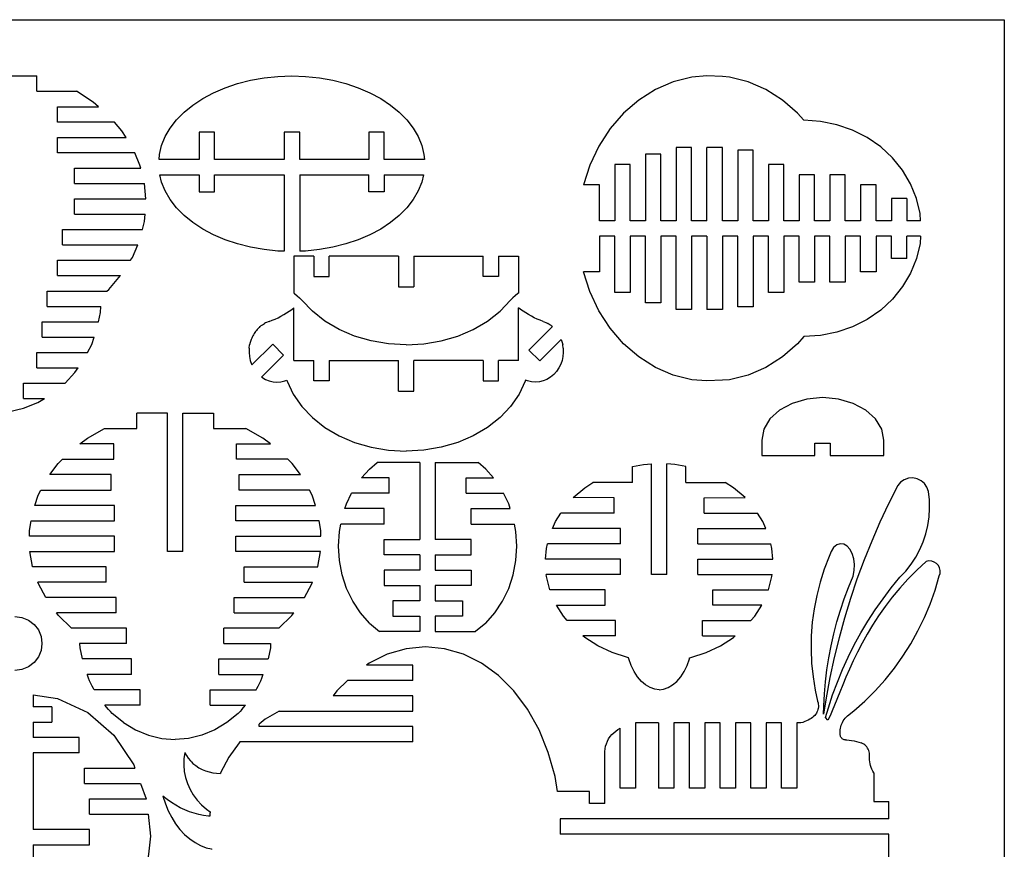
# Model space of a CAD drawing. Extents: x -2556 to 3065, y -2153 to 1951.
# Tile 10 of 10: x 759 to 3065, y 7 to 1951. Entities that reach past the tile are written whole.
import ezdxf

# ---------------------------------------------------------------- set-up
doc = ezdxf.new("R2010")
doc.units = 0
doc.header["$MEASUREMENT"] = 0
doc.layers.get('0').update_dxf_attribs({"linetype": 'CONTINUOUS'})

msp = doc.modelspace()

# ---------------------------------------------------------------- linework, layer by layer
for p, q in [((-2556.2, 1951.1), (3065.4, 1951.1)), ((3065.4, 1951.1), (3065.4, -2152.7)), ((715.3, 1819.2), (799.3, 1819.2)), ((799.3, 1783.2), (799.3, 1819.2)), ((1240.4, 1791.6), (1269.4, 1801.4)), ((1269.4, 1801.4), (1299.9, 1809.1)), ((1299.9, 1809.1), (1331.4, 1814.7)), ((1331.4, 1814.7), (1363.6, 1818)), ((1363.6, 1818), (1396.2, 1819.2)), ((1396.2, 1819.2), (1428.7, 1818)), ((1428.7, 1818), (1460.9, 1814.7)), ((1460.9, 1814.7), (1492.4, 1809.1)), ((1492.4, 1809.1), (1522.9, 1801.4)), ((1522.9, 1801.4), (1551.9, 1791.6)), ((2289.7, 1805.3), (2248.2, 1787.4)), ((2333.1, 1816.2), (2289.7, 1805.3)), ((2368.9, 1819.2), (2333.1, 1816.2)), ((2404.9, 1817.6), (2368.9, 1819.2)), ((2421.7, 1816.2), (2404.9, 1817.6)), ((2465, 1805.3), (2421.7, 1816.2)), ((2506.6, 1787.4), (2465, 1805.3)), ((799.3, 1783.2), (892.2, 1783.2)), ((931.4, 1757.7), (892.2, 1783.2)), ((1187.7, 1766.3), (1213, 1779.9)), ((1213, 1779.9), (1240.4, 1791.6)), ((1551.9, 1791.6), (1579.3, 1779.9)), ((1579.3, 1779.9), (1604.6, 1766.3)), ((2248.2, 1787.4), (2209.2, 1762.8)), ((2545.6, 1762.8), (2506.6, 1787.4)), ((943.6, 1747.2), (931.4, 1757.7)), ((1164.6, 1751.1), (1187.7, 1766.3)), ((1604.6, 1766.3), (1627.7, 1751.1)), ((2209.2, 1762.8), (2173.7, 1732.1)), ((2581.1, 1732.1), (2545.6, 1762.8)), ((847.3, 1747.2), (943.6, 1747.2)), ((847.3, 1711.2), (847.3, 1747.2)), ((1126.3, 1716.3), (1144.1, 1734.3)), ((1144.1, 1734.3), (1164.6, 1751.1)), ((1627.7, 1751.1), (1648.2, 1734.3)), ((1648.2, 1734.3), (1666, 1716.3)), ((2173.7, 1732.1), (2142.3, 1695.9)), ((2595.9, 1715.2), (2581.1, 1732.1)), ((980.8, 1711.2), (847.3, 1711.2)), ((998.3, 1690.8), (980.8, 1711.2)), ((1111.5, 1697.1), (1126.3, 1716.3)), ((1666, 1716.3), (1680.8, 1697.1)), ((2635, 1712.6), (2595.9, 1715.2)), ((2673.3, 1704.9), (2635, 1712.6)), ((1008.2, 1675.2), (998.3, 1690.8)), ((1099.8, 1677), (1111.5, 1697.1)), ((1179.7, 1687.5), (1179.7, 1623.6)), ((1215.7, 1687.5), (1179.7, 1687.5)), ((1215.7, 1623.6), (1215.7, 1687.5)), ((1378.9, 1687.5), (1378.9, 1623.6)), ((1414.9, 1687.5), (1378.9, 1687.5)), ((1414.9, 1623.6), (1414.9, 1687.5)), ((1576.9, 1687.5), (1576.9, 1623.6)), ((1612.9, 1687.5), (1576.9, 1687.5)), ((1612.9, 1623.6), (1612.9, 1687.5)), ((1680.8, 1697.1), (1692.5, 1677)), ((2142.3, 1695.9), (2115.7, 1654.8)), ((2710.1, 1692.2), (2673.3, 1704.9)), ((2744.5, 1674.8), (2710.1, 1692.2)), ((847.3, 1675.2), (1008.2, 1675.2)), ((847.3, 1639.2), (847.3, 1675.2)), ((1091.4, 1656.2), (1099.8, 1677)), ((1692.5, 1677), (1700.9, 1656.2)), ((2775.9, 1653), (2744.5, 1674.8)), ((1028.4, 1639.2), (847.3, 1639.2)), ((1040.8, 1610.3), (1028.4, 1639.2)), ((1086.3, 1634.9), (1091.4, 1656.2)), ((1700.9, 1656.2), (1706, 1634.9)), ((2115.7, 1654.8), (2094.4, 1609.8)), ((2296.9, 1651.9), (2296.9, 1479.8)), ((2332.9, 1651.9), (2296.9, 1651.9)), ((2332.9, 1479.8), (2332.9, 1651.9)), ((2404.9, 1651.9), (2368.9, 1651.9)), ((2368.9, 1479.8), (2368.9, 1651.9)), ((2404.9, 1479.8), (2404.9, 1651.9)), ((2440.9, 1645.1), (2440.9, 1479.8)), ((2476.9, 1645.1), (2440.9, 1645.1)), ((2476.9, 1479.8), (2476.9, 1645.1)), ((2803.6, 1627.3), (2775.9, 1653)), ((1085.4, 1623.6), (1086.3, 1634.9)), ((1179.7, 1623.6), (1085.4, 1623.6)), ((1378.9, 1623.6), (1215.7, 1623.6)), ((1576.9, 1623.6), (1414.9, 1623.6)), ((1706.9, 1623.6), (1612.9, 1623.6)), ((1706, 1634.9), (1706.9, 1623.6)), ((2224.9, 1635.8), (2224.9, 1479.8)), ((2260.9, 1635.8), (2224.9, 1635.8)), ((2260.9, 1479.8), (2260.9, 1635.8)), ((2827.1, 1598.3), (2803.6, 1627.3)), ((887.4, 1603.2), (1042.6, 1603.2)), ((887.4, 1567.2), (887.4, 1603.2)), ((1042.6, 1603.2), (1040.8, 1610.3)), ((2094.4, 1609.8), (2079.6, 1563.8)), ((2152.9, 1611.8), (2152.9, 1479.8)), ((2188.9, 1611.8), (2152.9, 1611.8)), ((2188.9, 1479.8), (2188.9, 1611.8)), ((2512.9, 1611.8), (2512.9, 1479.8)), ((2548.9, 1611.8), (2512.9, 1611.8)), ((2548.9, 1479.8), (2548.9, 1611.8)), ((2845.9, 1566.4), (2827.1, 1598.3)), ((1087.3, 1587.6), (1179.7, 1587.6)), ((1091.4, 1570.6), (1087.3, 1587.6)), ((1099.8, 1549.8), (1091.4, 1570.6)), ((1179.7, 1587.6), (1179.7, 1547.5)), ((1215.7, 1587.6), (1378.9, 1587.6)), ((1215.7, 1547.5), (1215.7, 1587.6)), ((1378.9, 1587.6), (1378.9, 1408.2)), ((1414.9, 1587.6), (1576.9, 1587.6)), ((1414.9, 1587.6), (1414.9, 1408.3)), ((1576.9, 1547.5), (1576.9, 1587.6)), ((1612.9, 1587.6), (1705, 1587.6)), ((1612.9, 1587.6), (1612.9, 1547.5)), ((1700.9, 1570.6), (1692.5, 1549.8)), ((1705, 1587.6), (1700.9, 1570.6)), ((2620.9, 1587.8), (2584.9, 1587.8)), ((2584.9, 1587.8), (2584.9, 1479.8)), ((2620.9, 1479.8), (2620.9, 1587.8)), ((2656.9, 1587.8), (2656.9, 1479.8)), ((2692.9, 1587.8), (2656.9, 1587.8)), ((2692.9, 1479.8), (2692.9, 1587.8)), ((887.4, 1567.2), (1051.7, 1566.9)), ((1054.7, 1531.2), (1051.7, 1566.9)), ((1111.5, 1529.7), (1099.8, 1549.8)), ((1179.7, 1547.5), (1215.7, 1547.5)), ((1612.9, 1547.5), (1576.9, 1547.5)), ((1692.5, 1549.8), (1680.8, 1529.7)), ((2116.9, 1563.8), (2079.6, 1563.8)), ((2116.9, 1479.8), (2116.9, 1563.8)), ((2728.9, 1563.8), (2728.9, 1479.8)), ((2764.9, 1563.8), (2728.9, 1563.8)), ((2764.9, 1479.8), (2764.9, 1563.8)), ((2859.6, 1532.3), (2845.9, 1566.4)), ((887.4, 1531.2), (1054.7, 1531.2)), ((887.4, 1495.2), (887.4, 1531.2)), ((1126.3, 1510.5), (1111.5, 1529.7)), ((1680.8, 1529.7), (1666, 1510.5)), ((2800.9, 1532.3), (2800.9, 1479.8)), ((2836.9, 1532.3), (2800.9, 1532.3)), ((2836.9, 1532.3), (2836.9, 1479.8)), ((2867.9, 1496.8), (2859.6, 1532.3)), ((1144.1, 1492.4), (1126.3, 1510.5)), ((1666, 1510.5), (1648.2, 1492.4)), ((887.4, 1495.2), (1053.1, 1495.2)), ((1046.9, 1459.2), (1051.7, 1478.4)), ((1051.7, 1478.4), (1053.1, 1495.2)), ((1164.6, 1475.7), (1144.1, 1492.4)), ((1648.2, 1492.4), (1627.7, 1475.7)), ((2152.9, 1479.8), (2116.9, 1479.8)), ((2224.9, 1479.8), (2188.9, 1479.8)), ((2296.9, 1479.8), (2260.9, 1479.8)), ((2368.9, 1479.8), (2332.9, 1479.8)), ((2440.9, 1479.8), (2404.9, 1479.8)), ((2512.9, 1479.8), (2476.9, 1479.8)), ((2584.9, 1479.8), (2548.9, 1479.8)), ((2656.9, 1479.8), (2620.9, 1479.8)), ((2728.9, 1479.8), (2692.9, 1479.8)), ((2800.9, 1479.8), (2764.9, 1479.8)), ((2869.2, 1479.8), (2836.9, 1479.8)), ((2869.2, 1479.8), (2867.9, 1496.8)), ((859.3, 1459.2), (1046.9, 1459.2)), ((859.3, 1423.2), (859.3, 1459.2)), ((1187.7, 1460.5), (1164.6, 1475.7)), ((1213, 1446.9), (1187.7, 1460.5)), ((1604.6, 1460.5), (1579.3, 1446.9)), ((1627.7, 1475.7), (1604.6, 1460.5)), ((1240.4, 1435.2), (1213, 1446.9)), ((1269.4, 1425.4), (1240.4, 1435.2)), ((1551.9, 1435.2), (1522.9, 1425.4)), ((1579.3, 1446.9), (1551.9, 1435.2)), ((2152.9, 1443.8), (2116.9, 1443.8)), ((2116.9, 1443.8), (2116.9, 1359.8)), ((2152.9, 1311.8), (2152.9, 1443.8)), ((2224.9, 1443.8), (2188.9, 1443.8)), ((2188.9, 1443.8), (2188.9, 1311.8)), ((2224.9, 1287.8), (2224.9, 1443.8)), ((2296.9, 1443.8), (2260.9, 1443.8)), ((2260.9, 1443.8), (2260.9, 1287.8)), ((2296.9, 1271.7), (2296.9, 1443.8)), ((2368.9, 1443.8), (2332.9, 1443.8)), ((2332.9, 1443.8), (2332.9, 1271.7)), ((2368.9, 1443.8), (2368.9, 1271.7)), ((2440.9, 1443.8), (2404.9, 1443.8)), ((2404.9, 1443.8), (2404.9, 1271.7)), ((2440.9, 1278.5), (2440.9, 1443.8)), ((2512.9, 1443.8), (2476.9, 1443.8)), ((2476.9, 1443.8), (2476.9, 1278.5)), ((2512.9, 1311.8), (2512.9, 1443.8)), ((2584.9, 1443.8), (2548.9, 1443.8)), ((2548.9, 1443.8), (2548.9, 1311.8)), ((2584.9, 1335.8), (2584.9, 1443.8)), ((2656.9, 1443.8), (2620.9, 1443.8)), ((2620.9, 1443.8), (2620.9, 1335.8)), ((2656.9, 1335.8), (2656.9, 1443.8)), ((2728.9, 1443.8), (2692.9, 1443.8)), ((2692.9, 1443.8), (2692.9, 1335.8)), ((2728.9, 1359.8), (2728.9, 1443.8)), ((2800.9, 1443.8), (2764.9, 1443.8)), ((2764.9, 1443.8), (2764.9, 1359.8)), ((2800.9, 1391.3), (2800.9, 1443.8)), ((2869.2, 1443.8), (2836.9, 1443.8)), ((2836.9, 1391.3), (2836.9, 1443.8)), ((2869.2, 1443.8), (2867.9, 1426.8)), ((859.3, 1423.2), (1035.7, 1423.2)), ((1022.9, 1393.4), (1035.7, 1423.2)), ((1299.9, 1417.7), (1269.4, 1425.4)), ((1331.4, 1412.1), (1299.9, 1417.7)), ((1363.6, 1408.8), (1331.4, 1412.1)), ((1378.9, 1408.2), (1363.6, 1408.8)), ((1428.7, 1408.8), (1414.9, 1408.3)), ((1460.9, 1412.1), (1428.7, 1408.8)), ((1492.4, 1417.7), (1460.9, 1412.1)), ((1522.9, 1425.4), (1492.4, 1417.7)), ((2867.9, 1426.8), (2859.6, 1391.3)), ((847.3, 1387.2), (1018.9, 1387.2)), ((847.3, 1351.2), (847.3, 1387.2)), ((1018.9, 1387.2), (1022.9, 1393.4)), ((1400.9, 1397), (1400.9, 1310.4)), ((1448.3, 1397), (1400.9, 1397)), ((1448.3, 1397), (1448.3, 1349.1)), ((1646.3, 1397), (1484.3, 1397)), ((1484.3, 1349.1), (1484.3, 1397)), ((1646.3, 1397), (1646.3, 1325.1)), ((1682.3, 1397), (1844.3, 1397)), ((1682.3, 1397), (1682.3, 1325.1)), ((1844.3, 1349.1), (1844.3, 1397)), ((1880.3, 1397), (1927.8, 1397)), ((1880.3, 1397), (1880.3, 1349.1)), ((1927.8, 1397), (1927.8, 1310.4)), ((2836.9, 1391.3), (2800.9, 1391.3)), ((2859.6, 1391.3), (2845.9, 1357.3)), ((847.3, 1351.2), (995.5, 1351.2)), ((967.6, 1318.9), (995.5, 1351.2)), ((1448.3, 1349.1), (1484.3, 1349.1)), ((1880.3, 1349.1), (1844.3, 1349.1)), ((2116.9, 1359.8), (2079.6, 1359.8)), ((2094.4, 1313.8), (2079.6, 1359.8)), ((2764.9, 1359.8), (2728.9, 1359.8)), ((2845.9, 1357.3), (2827.1, 1325.4)), ((823.3, 1315.2), (963.3, 1315.2)), ((823.3, 1279.2), (823.3, 1315.2)), ((963.3, 1315.2), (967.6, 1318.9)), ((1646.3, 1325.1), (1682.3, 1325.1)), ((2620.9, 1335.8), (2584.9, 1335.8)), ((2692.9, 1335.8), (2656.9, 1335.8)), ((2827.1, 1325.4), (2803.6, 1296.3)), ((1400.9, 1310.4), (1402.7, 1309)), ((1402.7, 1309), (1408.6, 1304.1)), ((1408.6, 1304.1), (1414.2, 1299.1)), ((1414.2, 1299.1), (1419.7, 1293.8)), ((1444.6, 1267.7), (1419.7, 1293.8)), ((1884.1, 1267.7), (1908.9, 1293.8)), ((1914.4, 1299.1), (1908.9, 1293.8)), ((1920, 1304.1), (1914.4, 1299.1)), ((1925.9, 1309), (1920, 1304.1)), ((1927.8, 1310.4), (1925.9, 1309)), ((2115.7, 1268.8), (2094.4, 1313.8)), ((2188.9, 1311.8), (2152.9, 1311.8)), ((2548.9, 1311.8), (2512.9, 1311.8)), ((2803.6, 1296.3), (2775.9, 1270.6)), ((823.3, 1279.2), (949.1, 1279.2)), ((948.1, 1265), (949.1, 1279.2)), ((1390.5, 1267.8), (1396.7, 1272.2)), ((1396.7, 1272.2), (1400.9, 1275.4)), ((1400.9, 1152.7), (1400.9, 1275.4)), ((1931.9, 1272.2), (1927.8, 1275.4)), ((1927.8, 1152.7), (1927.8, 1275.4)), ((1938.1, 1267.8), (1931.9, 1272.2)), ((2142.3, 1227.8), (2115.7, 1268.8)), ((2260.9, 1287.8), (2224.9, 1287.8)), ((2332.9, 1271.7), (2296.9, 1271.7)), ((2404.9, 1271.7), (2368.9, 1271.7)), ((2476.9, 1278.5), (2440.9, 1278.5)), ((2775.9, 1270.6), (2744.5, 1248.8)), ((943.7, 1243.2), (948.1, 1265)), ((1343.2, 1243.9), (1350.3, 1246.6)), ((1350.3, 1246.6), (1357.4, 1249.5)), ((1357.4, 1249.5), (1364.3, 1252.7)), ((1364.3, 1252.7), (1371, 1256.1)), ((1371, 1256.1), (1377.7, 1259.8)), ((1377.7, 1259.8), (1384.2, 1263.7)), ((1384.2, 1263.7), (1390.5, 1267.8)), ((1473.9, 1244.6), (1444.6, 1267.7)), ((1854.7, 1244.6), (1884.1, 1267.7)), ((1944.4, 1263.7), (1938.1, 1267.8)), ((1950.9, 1259.8), (1944.4, 1263.7)), ((1957.6, 1256.1), (1950.9, 1259.8)), ((1964.4, 1252.7), (1957.6, 1256.1)), ((1971.3, 1249.5), (1964.4, 1252.7)), ((1978.3, 1246.6), (1971.3, 1249.5)), ((1985.4, 1243.9), (1978.3, 1246.6)), ((2744.5, 1248.8), (2710.1, 1231.4)), ((811.3, 1207.2), (811.3, 1243.2)), ((811.3, 1243.2), (943.7, 1243.2)), ((1313.6, 1222.7), (1311.7, 1220.3)), ((1315.5, 1225.1), (1313.6, 1222.7)), ((1317.6, 1227.4), (1315.5, 1225.1)), ((1319.7, 1229.6), (1317.6, 1227.4)), ((1321.9, 1231.7), (1319.7, 1229.6)), ((1321.9, 1231.7), (1322.6, 1232.3)), ((1322.6, 1232.3), (1325, 1234.1)), ((1325, 1234.1), (1327.4, 1235.9)), ((1327.4, 1235.9), (1329.9, 1237.6)), ((1329.9, 1237.6), (1332.5, 1239.1)), ((1334.5, 1240.3), (1332.5, 1239.1)), ((1343.2, 1243.9), (1334.5, 1240.3)), ((1507.1, 1225.1), (1473.9, 1244.6)), ((1543.5, 1209.5), (1507.1, 1225.1)), ((1785.1, 1209.5), (1821.5, 1225.1)), ((1821.5, 1225.1), (1854.7, 1244.6)), ((1951.8, 1176.8), (2006.7, 1231.7)), ((1985.4, 1243.9), (1994.1, 1240.3)), ((1994.1, 1240.3), (1996.1, 1239.1)), ((1998.7, 1237.6), (1996.1, 1239.1)), ((2001.2, 1235.9), (1998.7, 1237.6)), ((2003.6, 1234.1), (2001.2, 1235.9)), ((2006, 1232.3), (2003.6, 1234.1)), ((2006.7, 1231.7), (2006, 1232.3)), ((2173.7, 1191.5), (2142.3, 1227.8)), ((2710.1, 1231.4), (2673.3, 1218.7)), ((811.3, 1207.2), (933.6, 1207.2)), ((927.7, 1190), (933.6, 1207.2)), ((1301.3, 1201.8), (1298.9, 1194.7)), ((1302.4, 1204.6), (1301.3, 1201.8)), ((1303.7, 1207.3), (1302.4, 1204.6)), ((1305.1, 1210), (1303.7, 1207.3)), ((1306.6, 1212.7), (1305.1, 1210)), ((1308.2, 1215.3), (1306.6, 1212.7)), ((1309.9, 1217.9), (1308.2, 1215.3)), ((1311.7, 1220.3), (1309.9, 1217.9)), ((1582.4, 1198.1), (1543.5, 1209.5)), ((1746.2, 1198.1), (1785.1, 1209.5)), ((1977.1, 1151.5), (2027.4, 1201.8)), ((2027.4, 1201.8), (2029.7, 1194.7)), ((2595.9, 1208.4), (2581.1, 1191.5)), ((2635, 1211), (2595.9, 1208.4)), ((2673.3, 1218.7), (2635, 1211)), ((918.2, 1171.2), (927.7, 1190)), ((1296.8, 1180.9), (1296.5, 1171.3)), ((1296.8, 1180.9), (1297.7, 1188.8)), ((1298.9, 1194.7), (1297.7, 1188.8)), ((1303, 1142.1), (1351.7, 1190.8)), ((1351.7, 1190.8), (1377.3, 1165.2)), ((1622.9, 1191.2), (1582.4, 1198.1)), ((1664.3, 1188.8), (1622.9, 1191.2)), ((1664.3, 1188.8), (1705.7, 1191.2)), ((1705.7, 1191.2), (1746.2, 1198.1)), ((1951.8, 1176.8), (1977.1, 1151.5)), ((2029.7, 1194.7), (2030.9, 1188.8)), ((2031.8, 1180.9), (2030.9, 1188.8)), ((2031.8, 1180.9), (2032.1, 1171.3)), ((2209.2, 1160.8), (2173.7, 1191.5)), ((2581.1, 1191.5), (2545.6, 1160.8)), ((799.3, 1171.2), (918.2, 1171.2)), ((799.3, 1135.2), (799.3, 1171.2)), ((1296.5, 1171.3), (1297.1, 1161.9)), ((1297.1, 1161.9), (1299.2, 1152.7)), ((1377.3, 1165.2), (1325.6, 1113.5)), ((2031.5, 1161.9), (2029.4, 1152.7)), ((2032.1, 1171.3), (2031.5, 1161.9)), ((2248.2, 1136.2), (2209.2, 1160.8)), ((2545.6, 1160.8), (2506.6, 1136.2)), ((799.3, 1135.2), (896.1, 1135.2)), ((888.5, 1124.2), (896.1, 1135.2)), ((1299.2, 1152.7), (1302.1, 1143.9)), ((1302.1, 1143.9), (1303, 1142.1)), ((1400.9, 1152.7), (1448.3, 1152.7)), ((1448.3, 1104.7), (1448.3, 1152.7)), ((1484.3, 1152.7), (1484.3, 1104.7)), ((1484.3, 1152.7), (1646.3, 1152.7)), ((1646.3, 1080.7), (1646.3, 1152.7)), ((1682.3, 1080.7), (1682.3, 1152.7)), ((1844.3, 1152.7), (1682.3, 1152.7)), ((1844.3, 1152.7), (1844.3, 1104.7)), ((1880.3, 1104.7), (1880.3, 1152.7)), ((1927.8, 1152.7), (1880.3, 1152.7)), ((2022, 1134.8), (2016.4, 1126.5)), ((2026.5, 1143.9), (2022, 1134.8)), ((2029.4, 1152.7), (2026.5, 1143.9)), ((2289.7, 1118.3), (2248.2, 1136.2)), ((2506.6, 1136.2), (2465, 1118.3)), ((865.3, 1099.2), (888.5, 1124.2)), ((1325.6, 1113.5), (1326.3, 1112.9)), ((1326.3, 1112.9), (1334.5, 1108)), ((1334.5, 1108), (1343.2, 1104.3)), ((1994.1, 1108), (1985.4, 1104.3)), ((2002.3, 1112.9), (1994.1, 1108)), ((2009.8, 1119.2), (2002.3, 1112.9)), ((2016.4, 1126.5), (2009.8, 1119.2)), ((2333.1, 1107.4), (2289.7, 1118.3)), ((2368.9, 1104.5), (2333.1, 1107.4)), ((2421.7, 1107.4), (2404.9, 1106)), ((2465, 1118.3), (2421.7, 1107.4)), ((767.8, 1099.2), (865.3, 1099.2)), ((767.8, 1063.2), (767.8, 1099.2)), ((1343.2, 1104.3), (1352.4, 1102.1)), ((1352.4, 1102.1), (1361.7, 1101.4)), ((1361.7, 1101.4), (1371, 1102.1)), ((1371, 1102.1), (1380.1, 1104.3)), ((1380.1, 1104.3), (1384.7, 1106.2)), ((1384.7, 1106.2), (1385.3, 1104)), ((1385.3, 1104), (1399.8, 1073.4)), ((1484.3, 1104.7), (1448.3, 1104.7)), ((1844.3, 1104.7), (1880.3, 1104.7)), ((1943.3, 1104), (1928.8, 1073.4)), ((1943.9, 1106.2), (1943.3, 1104)), ((1948.5, 1104.3), (1943.9, 1106.2)), ((1957.6, 1102.1), (1948.5, 1104.3)), ((1967, 1101.4), (1957.6, 1102.1)), ((1976.3, 1102.1), (1967, 1101.4)), ((1985.4, 1104.3), (1976.3, 1102.1)), ((2404.9, 1106), (2368.9, 1104.5)), ((767.8, 1063.2), (817.1, 1063.2)), ((801.9, 1054.2), (817.1, 1063.2)), ((1399.8, 1073.4), (1419.7, 1044.8)), ((1646.3, 1080.7), (1682.3, 1080.7)), ((1928.8, 1073.4), (1908.9, 1044.8)), ((2603.1, 1061.9), (2568.6, 1051.9)), ((2640, 1065.3), (2603.1, 1061.9)), ((2677, 1061.9), (2640, 1065.3)), ((2711.5, 1051.9), (2677, 1061.9)), ((732.3, 1032.1), (767.8, 1040.5)), ((767.8, 1040.5), (801.9, 1054.2)), ((1419.7, 1044.8), (1444.6, 1018.7)), ((1908.9, 1044.8), (1884.1, 1018.7)), ((2568.6, 1051.9), (2539, 1036.1)), ((2741.1, 1036.1), (2711.5, 1051.9)), ((1105.2, 1028.8), (1033.2, 1028.8)), ((1033.2, 992.8), (1033.2, 1028.8)), ((1105.2, 704.8), (1105.2, 1028.8)), ((1141.2, 704.8), (1141.2, 1028.8)), ((1141.2, 1028.8), (1213.2, 1028.8)), ((1213.2, 1028.8), (1213.2, 992.8)), ((1444.6, 1018.7), (1473.9, 995.6)), ((1884.1, 1018.7), (1854.7, 995.6)), ((2516.3, 1015.4), (2502, 991.3)), ((2539, 1036.1), (2516.3, 1015.4)), ((2763.8, 1015.4), (2741.1, 1036.1)), ((2778.1, 991.3), (2763.8, 1015.4)), ((918, 970.5), (957.9, 992.8)), ((957.9, 992.8), (1033.2, 992.8)), ((1213.2, 992.8), (1288.5, 992.8)), ((1328.4, 970.5), (1288.5, 992.8)), ((1473.9, 995.6), (1507.1, 976)), ((1854.7, 995.6), (1821.5, 976)), ((899.8, 956.8), (918, 970.5)), ((1346.6, 956.8), (1328.4, 970.5)), ((1507.1, 976), (1543.5, 960.4)), ((1821.5, 976), (1785.1, 960.4)), ((2502, 991.3), (2497.1, 965.5)), ((2782.9, 965.5), (2778.1, 991.3)), ((979.2, 956.8), (899.8, 956.8)), ((979.2, 920.8), (979.2, 956.8)), ((1267.2, 920.8), (1267.2, 956.8)), ((1267.2, 956.8), (1346.6, 956.8)), ((1543.5, 960.4), (1582.4, 949)), ((1582.4, 949), (1622.9, 942.1)), ((1746.2, 949), (1705.7, 942.1)), ((1785.1, 960.4), (1746.2, 949)), ((2497.1, 965.5), (2497.1, 929.6)), ((2621.6, 929.6), (2621.6, 958.7)), ((2621.6, 958.7), (2657.4, 958.7)), ((2657.4, 958.7), (2657.4, 929.6)), ((2782.9, 929.6), (2782.9, 965.5)), ((1622.9, 942.1), (1664.3, 939.7)), ((1705.7, 942.1), (1664.3, 939.7)), ((2497.1, 929.6), (2621.6, 929.6)), ((2657.4, 929.6), (2782.9, 929.6)), ((830, 884.8), (849.1, 910.7)), ((849.1, 910.7), (859.2, 920.8)), ((859.2, 920.8), (979.2, 920.8)), ((1387.2, 920.8), (1267.2, 920.8)), ((1397.3, 910.7), (1387.2, 920.8)), ((1416.5, 884.8), (1397.3, 910.7)), ((1578.2, 897.7), (1596.2, 913.1)), ((1696.5, 913.1), (1596.2, 913.1)), ((1696.5, 913.1), (1696.5, 733.1)), ((1732.5, 913.1), (1832.9, 913.1)), ((1732.5, 913.1), (1732.5, 733.1)), ((1850.9, 897.7), (1832.9, 913.1)), ((2194.6, 903.9), (2219.9, 908.6)), ((2194.6, 866.8), (2194.6, 903.9)), ((2219.9, 908.6), (2238.8, 909.8)), ((2238.8, 650.8), (2238.8, 909.8)), ((2274.8, 650.8), (2274.8, 909.8)), ((2293.7, 908.6), (2274.8, 909.8)), ((2319, 903.9), (2293.7, 908.6)), ((2319, 866.8), (2319, 903.9)), ((973.2, 884.8), (830, 884.8)), ((973.2, 848.8), (973.2, 884.8)), ((1273.2, 884.8), (1416.5, 884.8)), ((1273.2, 848.8), (1273.2, 884.8)), ((1560, 877.1), (1578.2, 897.7)), ((1624.5, 877.1), (1560, 877.1)), ((1624.5, 841.1), (1624.5, 877.1)), ((1804.5, 841.1), (1804.5, 877.1)), ((1804.5, 877.1), (1869.1, 877.1)), ((1869.1, 877.1), (1850.9, 897.7)), ((2851.2, 877), (2840.9, 876.3)), ((2861.3, 875), (2851.2, 877)), ((2055.4, 830.9), (2082.5, 854.3)), ((2082.5, 854.3), (2101.8, 866.8)), ((2194.6, 866.8), (2101.8, 866.8)), ((2319, 866.8), (2411.8, 866.8)), ((2431.1, 854.3), (2411.8, 866.8)), ((2458.2, 830.9), (2431.1, 854.3)), ((2815.8, 859.3), (2794.2, 816.5)), ((2822.5, 867.1), (2815.8, 859.3)), ((2831.1, 872.9), (2822.5, 867.1)), ((2840.9, 876.3), (2831.1, 872.9)), ((2870.6, 870.5), (2861.3, 875)), ((2878.4, 863.7), (2870.6, 870.5)), ((2884.2, 855.2), (2878.4, 863.7)), ((2887.6, 845.4), (2884.2, 855.2)), ((794.5, 812.8), (802.4, 836.4)), ((802.4, 836.4), (808.9, 848.8)), ((808.9, 848.8), (973.2, 848.8)), ((1437.5, 848.8), (1273.2, 848.8)), ((1444, 836.4), (1437.5, 848.8)), ((1451.9, 812.8), (1444, 836.4)), ((1524.7, 816.5), (1536.5, 841.1)), ((1624.5, 841.1), (1536.5, 841.1)), ((1804.5, 841.1), (1892.6, 841.1)), ((1904.4, 816.5), (1892.6, 841.1)), ((2151.2, 830.8), (2055.4, 830.9)), ((2151.2, 794.8), (2151.2, 830.8)), ((2362.4, 830.8), (2458.2, 830.9)), ((2362.4, 794.8), (2362.4, 830.8)), ((2889.8, 825.5), (2887.6, 845.4)), ((981.1, 812.8), (794.5, 812.8)), ((981.1, 776.8), (981.1, 812.8)), ((1265.3, 776.8), (1265.3, 812.8)), ((1265.3, 812.8), (1451.9, 812.8)), ((1520.9, 805.1), (1524.7, 816.5)), ((1908.1, 805.1), (1904.4, 816.5)), ((2794.2, 816.5), (2773.8, 773.2)), ((2890.2, 805.6), (2889.8, 825.5)), ((1612.5, 805.1), (1520.9, 805.1)), ((1612.5, 769.1), (1612.5, 805.1)), ((1816.5, 769.1), (1816.5, 805.1)), ((1816.5, 805.1), (1908.1, 805.1)), ((2014.2, 775.3), (2026.6, 794.9)), ((2151.2, 794.8), (2026.6, 794.9)), ((2362.4, 794.8), (2487.1, 794.9)), ((2499.4, 775.3), (2487.1, 794.9)), ((2886, 765.8), (2889, 785.6)), ((2889, 785.6), (2890.2, 805.6)), ((781.9, 753.8), (785.6, 776.8)), ((785.6, 776.8), (981.1, 776.8)), ((1460.8, 776.8), (1265.3, 776.8)), ((1464.5, 753.8), (1460.8, 776.8)), ((1507.8, 751.3), (1511.2, 769.1)), ((1612.5, 769.1), (1511.2, 769.1)), ((1816.5, 769.1), (1917.8, 769.1)), ((1921.2, 751.3), (1917.8, 769.1)), ((2007.1, 758.8), (2014.2, 775.3)), ((2506.5, 758.8), (2499.4, 775.3)), ((2773.8, 773.2), (2754.7, 729.2)), ((2881.4, 746.4), (2886, 765.8)), ((781.9, 740.8), (781.9, 753.8)), ((981.1, 740.8), (781.9, 740.8)), ((981.1, 704.8), (981.1, 740.8)), ((1265.3, 704.8), (1265.3, 740.8)), ((1265.3, 740.8), (1464.5, 740.8)), ((1464.5, 740.8), (1464.5, 753.8)), ((1505.7, 717.3), (1507.8, 751.3)), ((1923.4, 717.3), (1921.2, 751.3)), ((2166.3, 758.8), (2007.1, 758.8)), ((2166.3, 722.8), (2166.3, 758.8)), ((2347.3, 722.8), (2347.3, 758.8)), ((2347.3, 758.8), (2506.5, 758.8)), ((2875.1, 727.4), (2881.4, 746.4)), ((1507.8, 683.4), (1505.7, 717.3)), ((1612.5, 697.1), (1612.5, 733.1)), ((1612.5, 733.1), (1696.5, 733.1)), ((1816.5, 733.1), (1732.5, 733.1)), ((1816.5, 697.1), (1816.5, 733.1)), ((1921.2, 683.4), (1923.4, 717.3)), ((1992.7, 711.9), (1995.5, 722.8)), ((2166.3, 722.8), (1995.5, 722.8)), ((2347.3, 722.8), (2518.2, 722.8)), ((2520.9, 711.9), (2518.2, 722.8)), ((2672.9, 720), (2665.6, 713.8)), ((2681, 722.7), (2672.9, 720)), ((2689.1, 721.9), (2681, 722.7)), ((2696.9, 717.5), (2689.1, 721.9)), ((2703.7, 710), (2696.9, 717.5)), ((2754.7, 729.2), (2736.9, 684.8)), ((2867.2, 709.1), (2875.1, 727.4)), ((783.1, 704.8), (981.1, 704.8)), ((789.1, 669.6), (783.1, 704.8)), ((1141.2, 704.8), (1105.2, 704.8)), ((1463.3, 704.8), (1265.3, 704.8)), ((1457.3, 669.6), (1463.3, 704.8)), ((1696.5, 697.1), (1612.5, 697.1)), ((1696.5, 697.1), (1696.5, 661.1)), ((1732.5, 697.1), (1816.5, 697.1)), ((1732.5, 697.1), (1732.5, 661.1)), ((1990.6, 686.8), (1992.7, 711.9)), ((2523, 686.8), (2520.9, 711.9)), ((2655, 693.2), (2643.5, 663.4)), ((2659.5, 704.7), (2655, 693.2)), ((2665.6, 713.8), (2659.5, 704.7)), ((2709.1, 699.7), (2703.7, 710)), ((2712.8, 687.4), (2709.1, 699.7)), ((2857.8, 691.5), (2867.2, 709.1)), ((789.3, 668.8), (789.1, 669.6)), ((1457.1, 668.8), (1457.3, 669.6)), ((1514.2, 650.1), (1507.8, 683.4)), ((1914.9, 650.1), (1921.2, 683.4)), ((2166.3, 686.8), (1990.6, 686.8)), ((2166.3, 650.8), (2166.3, 686.8)), ((2347.3, 650.8), (2347.3, 686.8)), ((2347.3, 686.8), (2523, 686.8)), ((2714.4, 673.9), (2712.8, 687.4)), ((2713.9, 660.2), (2714.4, 673.9)), ((2736.9, 684.8), (2720.3, 639.9)), ((2834.5, 659), (2846.9, 674.7)), ((2846.9, 674.7), (2857.8, 691.5)), ((2882.6, 681.2), (2860.3, 661)), ((2888.9, 682.5), (2882.6, 681.2)), ((2895.3, 682.2), (2888.9, 682.5)), ((2901.4, 680.1), (2895.3, 682.2)), ((2906.8, 676.6), (2901.4, 680.1)), ((2911, 671.8), (2906.8, 676.6)), ((2913.9, 666.1), (2911, 671.8)), ((961.2, 668.8), (789.3, 668.8)), ((961.2, 632.8), (961.2, 668.8)), ((1285.2, 632.8), (1285.2, 668.8)), ((1285.2, 668.8), (1457.1, 668.8)), ((1524.7, 618.2), (1514.2, 650.1)), ((1612.5, 661.1), (1612.5, 625.1)), ((1696.5, 661.1), (1612.5, 661.1)), ((1732.5, 661.1), (1816.5, 661.1)), ((1816.5, 661.1), (1816.5, 625.1)), ((1904.4, 618.2), (1914.9, 650.1)), ((2166.3, 650.8), (1992.3, 650.8)), ((1992.7, 645.8), (1992.3, 650.8)), ((2000.5, 614.8), (1992.7, 645.8)), ((2274.8, 650.8), (2238.8, 650.8)), ((2347.3, 650.8), (2521.3, 650.8)), ((2513.1, 614.8), (2520.9, 645.8)), ((2520.9, 645.8), (2521.3, 650.8)), ((2643.5, 663.4), (2633.8, 632.9)), ((2700.4, 620.7), (2711.4, 647.2)), ((2711.4, 647.2), (2713.9, 660.2)), ((2820.9, 644.3), (2834.5, 659)), ((2860.3, 661), (2839.6, 640.2)), ((2903.1, 614.2), (2912.8, 647.3)), ((2912.8, 647.3), (2914.8, 653.4)), ((2915.2, 659.8), (2913.9, 666.1)), ((2914.8, 653.4), (2915.2, 659.8)), ((961.2, 632.8), (801.7, 632.8)), ((803, 629), (801.7, 632.8)), ((820.1, 596.8), (803, 629)), ((1285.2, 632.8), (1444.7, 632.8)), ((1426.3, 596.8), (1443.4, 629)), ((1443.4, 629), (1444.7, 632.8)), ((1612.5, 625.1), (1696.5, 625.1)), ((1696.5, 625.1), (1696.5, 589.1)), ((1816.5, 625.1), (1732.5, 625.1)), ((1732.5, 625.1), (1732.5, 589.1)), ((2633.8, 632.9), (2625.9, 601.9)), ((2720.3, 639.9), (2705, 594.5)), ((2800.7, 619.6), (2820.9, 644.3)), ((2839.6, 640.2), (2820.4, 619)), ((1539, 588.3), (1524.7, 618.2)), ((1890, 588.3), (1904.4, 618.2)), ((2130.8, 614.8), (2000.5, 614.8)), ((2130.8, 578.8), (2130.8, 614.8)), ((2382.8, 578.8), (2382.8, 614.8)), ((2382.8, 614.8), (2513.1, 614.8)), ((2625.9, 601.9), (2619.8, 570.5)), ((2690.4, 594), (2700.4, 620.7)), ((2781.4, 594.1), (2800.7, 619.6)), ((2820.4, 619), (2802.6, 597.5)), ((2891.6, 581.6), (2903.1, 614.2)), ((985.2, 596.8), (820.1, 596.8)), ((985.2, 560.8), (985.2, 596.8)), ((1261.2, 596.8), (1426.3, 596.8)), ((1261.2, 560.8), (1261.2, 596.8)), ((1557, 561), (1539, 588.3)), ((1632.9, 589.1), (1632.9, 553.1)), ((1696.5, 589.1), (1632.9, 589.1)), ((1732.5, 589.1), (1796.1, 589.1)), ((1796.1, 589.1), (1796.1, 553.1)), ((1872.1, 561), (1890, 588.3)), ((2016.5, 578.8), (2130.8, 578.8)), ((2032.5, 553.4), (2016.5, 578.8)), ((2497.2, 578.8), (2382.8, 578.8)), ((2481.1, 553.4), (2497.2, 578.8)), ((2681.3, 566.9), (2690.4, 594)), ((2705, 594.5), (2691, 548.7)), ((2763.1, 568), (2781.4, 594.1)), ((2802.6, 597.5), (2786.1, 575.9)), ((2878.2, 549.7), (2891.6, 581.6)), ((985.2, 560.8), (845.6, 560.8)), ((850, 554.9), (845.6, 560.8)), ((880.3, 524.8), (850, 554.9)), ((1261.2, 560.8), (1400.8, 560.8)), ((1366.1, 524.8), (1396.4, 554.9)), ((1396.4, 554.9), (1400.8, 560.8)), ((1578.2, 536.9), (1557, 561)), ((1850.9, 536.9), (1872.1, 561)), ((2619.8, 570.5), (2615.5, 538.8)), ((2673.1, 539.5), (2681.3, 566.9)), ((2745.7, 541.2), (2763.1, 568)), ((2770.9, 554.1), (2756.9, 532.4)), ((2786.1, 575.9), (2770.9, 554.1)), ((748, 552.3), (764.3, 550.2)), ((764.3, 550.2), (779.6, 543.9)), ((779.6, 543.9), (792.6, 533.8)), ((792.6, 533.8), (802.7, 520.8)), ((1578.2, 536.9), (1602.2, 517.1)), ((1632.9, 553.1), (1696.5, 553.1)), ((1696.5, 553.1), (1696.5, 517.1)), ((1796.1, 553.1), (1732.5, 553.1)), ((1732.5, 553.1), (1732.5, 517.1)), ((1850.9, 536.9), (1826.9, 517.1)), ((2041.6, 542.8), (2032.5, 553.4)), ((2154.8, 542.8), (2041.6, 542.8)), ((2154.8, 506.8), (2154.8, 542.8)), ((2358.8, 506.8), (2358.8, 542.8)), ((2358.8, 542.8), (2472, 542.8)), ((2472, 542.8), (2481.1, 553.4)), ((2615.5, 538.8), (2613.2, 506.9)), ((2665.9, 511.9), (2673.1, 539.5)), ((2691, 548.7), (2678.3, 502.5)), ((2729.4, 513.8), (2745.7, 541.2)), ((2756.9, 532.4), (2744, 510.9)), ((2863.1, 518.7), (2878.2, 549.7)), ((802.7, 520.8), (809, 505.5)), ((1009.2, 524.8), (880.3, 524.8)), ((1009.2, 488.8), (1009.2, 524.8)), ((1237.2, 488.8), (1237.2, 524.8)), ((1366.1, 524.8), (1237.2, 524.8)), ((1696.5, 517.1), (1602.2, 517.1)), ((1732.5, 517.1), (1826.9, 517.1)), ((2659.6, 484), (2665.9, 511.9)), ((2714, 485.8), (2729.4, 513.8)), ((2744, 510.9), (2732.3, 489.7)), ((2846.3, 488.5), (2863.1, 518.7)), ((809, 505.5), (811.1, 489.2)), ((811.1, 489.2), (809, 472.9)), ((1009.2, 488.8), (899.5, 488.8)), ((899.5, 488.8), (900.1, 478.8)), ((1237.2, 488.8), (1346.9, 488.8)), ((1346.9, 488.8), (1346.3, 478.8)), ((2154.8, 506.8), (2078.5, 506.8)), ((2082.5, 503.4), (2078.5, 506.8)), ((2113.1, 483.6), (2082.5, 503.4)), ((2358.8, 506.8), (2435.1, 506.8)), ((2400.5, 483.6), (2431.1, 503.4)), ((2431.1, 503.4), (2435.1, 506.8)), ((2613.2, 506.9), (2612.7, 475)), ((2678.3, 502.5), (2666.9, 456)), ((2699.7, 457.2), (2714, 485.8)), ((2732.3, 489.7), (2721.5, 468.9)), ((2827.8, 459.3), (2846.3, 488.5)), ((809, 472.9), (802.7, 457.6)), ((900.1, 478.8), (905.3, 452.8)), ((1346.3, 478.8), (1341.1, 452.8)), ((1620.1, 464.1), (1577.8, 443)), ((1664.2, 476.9), (1620.1, 464.1)), ((1709.2, 481.2), (1664.2, 476.9)), ((1754.3, 476.9), (1709.2, 481.2)), ((1798.4, 464.1), (1754.3, 476.9)), ((1840.7, 443), (1798.4, 464.1)), ((2146.7, 467.7), (2113.1, 483.6)), ((2182.5, 456.1), (2146.7, 467.7)), ((2331.1, 456.1), (2366.9, 467.7)), ((2366.9, 467.7), (2400.5, 483.6)), ((2612.7, 475), (2614, 443)), ((2654.2, 455.9), (2659.6, 484)), ((2721.5, 468.9), (2711.6, 448.6)), ((792.6, 444.6), (779.6, 434.5)), ((802.7, 457.6), (792.6, 444.6)), ((1021.2, 452.8), (905.3, 452.8)), ((1021.2, 416.8), (1021.2, 452.8)), ((1225.2, 416.8), (1225.2, 452.8)), ((1225.2, 452.8), (1341.1, 452.8)), ((1577.8, 443), (1571.6, 438.5)), ((1679.6, 438.5), (1571.6, 438.5)), ((1679.6, 402.5), (1679.6, 438.5)), ((1880.4, 414.1), (1840.7, 443)), ((2185.3, 455.6), (2182.5, 456.1)), ((2185.9, 453.1), (2185.3, 455.6)), ((2191.3, 437.6), (2185.9, 453.1)), ((2322.3, 437.6), (2327.7, 453.1)), ((2327.7, 453.1), (2328.3, 455.6)), ((2328.3, 455.6), (2331.1, 456.1)), ((2614, 443), (2617.3, 411.2)), ((2649.8, 427.6), (2654.2, 455.9)), ((2666.9, 456), (2656.9, 409.2)), ((2686.5, 428.1), (2699.7, 457.2)), ((2711.6, 448.6), (2702.6, 428.9)), ((2807.8, 431.2), (2827.8, 459.3)), ((764.3, 428.2), (748, 426.1)), ((779.6, 434.5), (764.3, 428.2)), ((1021.2, 416.8), (916.7, 416.8)), ((917.5, 414.7), (916.7, 416.8)), ((1225.2, 416.8), (1329.7, 416.8)), ((1328.9, 414.7), (1329.7, 416.8)), ((2198.1, 423.5), (2191.3, 437.6)), ((2206.1, 411), (2198.1, 423.5)), ((2307.5, 411), (2315.5, 423.5)), ((2315.5, 423.5), (2322.3, 437.6)), ((2646.4, 399.3), (2649.8, 427.6)), ((2674.3, 398.6), (2686.5, 428.1)), ((2702.6, 428.9), (2694.3, 410)), ((2786.1, 404.2), (2807.8, 431.2)), ((920.1, 408.2), (917.5, 414.7)), ((922.9, 401.8), (920.1, 408.2)), ((925.8, 395.5), (922.9, 401.8)), ((928.9, 389.4), (925.8, 395.5)), ((1317.6, 389.4), (1320.6, 395.5)), ((1320.6, 395.5), (1323.5, 401.8)), ((1323.5, 401.8), (1326.3, 408.2)), ((1326.3, 408.2), (1328.9, 414.7)), ((1526.6, 402.5), (1502, 377.9)), ((1679.6, 402.5), (1526.6, 402.5)), ((1916.5, 377.9), (1880.4, 414.1)), ((2215.2, 400.4), (2206.1, 411)), ((2225.1, 391.9), (2215.2, 400.4)), ((2288.5, 391.9), (2298.5, 400.4)), ((2298.5, 400.4), (2307.5, 411)), ((2617.3, 411.2), (2622.4, 379.6)), ((2644, 370.8), (2646.4, 399.3)), ((2656.9, 409.2), (2648.2, 362.1)), ((2663.3, 368.6), (2674.3, 398.6)), ((2694.3, 410), (2686.8, 392)), ((2763.1, 378.5), (2786.1, 404.2)), ((932, 383.4), (928.9, 389.4)), ((933.5, 380.8), (932, 383.4)), ((1041.6, 380.8), (933.5, 380.8)), ((1041.6, 344.8), (1041.6, 380.8)), ((1204.8, 344.8), (1204.8, 380.8)), ((1204.8, 380.8), (1312.9, 380.8)), ((1312.9, 380.8), (1314.4, 383.4)), ((1314.4, 383.4), (1317.6, 389.4)), ((1502, 377.9), (1493.4, 366.5)), ((1948.5, 335.2), (1916.5, 377.9)), ((2235.7, 385.7), (2225.1, 391.9)), ((2246.7, 381.9), (2235.7, 385.7)), ((2256.8, 380.8), (2246.7, 381.9)), ((2256.8, 380.8), (2266.9, 381.9)), ((2266.9, 381.9), (2277.9, 385.7)), ((2277.9, 385.7), (2288.5, 391.9)), ((2622.4, 379.6), (2628.1, 353.9)), ((2642.5, 342.3), (2644, 370.8)), ((2679.9, 375), (2667.7, 344.5)), ((2686.8, 392), (2679.9, 375)), ((2738.6, 354.2), (2763.1, 378.5)), ((790.5, 369), (847.5, 360.5)), ((790.5, 369), (790.5, 341)), ((847.5, 360.5), (918.5, 327.1)), ((1679.6, 366.5), (1493.4, 366.5)), ((1679.6, 330.5), (1679.6, 366.5)), ((2628.1, 353.9), (2629, 350.3)), ((2629, 350.3), (2629.3, 348.4)), ((2629.3, 348.4), (2629.5, 346.9)), ((2629.5, 346.9), (2629.8, 343.5)), ((2648.2, 362.1), (2642.1, 323.4)), ((2653.3, 338.3), (2663.3, 368.6)), ((2712.7, 331.2), (2738.6, 354.2)), ((834.7, 341), (790.5, 341)), ((834.7, 341), (834.7, 305)), ((918.5, 327.1), (979.5, 273.9)), ((1041.6, 344.8), (958.1, 344.7)), ((962.4, 339.7), (958.1, 344.7)), ((966.8, 334.8), (962.4, 339.7)), ((971.4, 330), (966.8, 334.8)), ((976, 325.4), (971.4, 330)), ((1001.9, 304), (976, 325.4)), ((1204.8, 344.8), (1288.3, 344.7)), ((1270.4, 325.4), (1244.5, 304)), ((1270.4, 325.4), (1275.1, 330)), ((1279.6, 334.8), (1275.1, 330)), ((1279.6, 334.8), (1284, 339.7)), ((1284, 339.7), (1288.3, 344.7)), ((1367.2, 330.5), (1334.1, 311.6)), ((1367.2, 330.5), (1679.6, 330.5)), ((1975.5, 286.9), (1948.5, 335.2)), ((2623.3, 323), (2621.2, 320.5)), ((2625.1, 325.6), (2623.3, 323)), ((2626.6, 328.3), (2625.1, 325.6)), ((2627.9, 331.1), (2626.6, 328.3)), ((2628.8, 334.1), (2627.9, 331.1)), ((2629.4, 337.1), (2628.8, 334.1)), ((2629.8, 340.3), (2629.4, 337.1)), ((2629.8, 343.5), (2629.8, 340.3)), ((2642.1, 323.4), (2642.5, 342.3)), ((2646.8, 315.5), (2653.3, 338.3)), ((2662.2, 331.2), (2657.1, 319.3)), ((2667.7, 344.5), (2662.2, 331.2)), ((2698.4, 319.9), (2712.7, 331.2)), ((790.5, 305), (834.7, 305)), ((790.5, 305), (790.5, 269)), ((1001.9, 304), (1030.3, 286.9)), ((1244.5, 304), (1216.1, 286.9)), ((1334.1, 311.6), (1319.6, 300.3)), ((1319.6, 294.5), (1319.6, 300.3)), ((2255.3, 302.9), (2201.8, 302.8)), ((2201.8, 302.8), (2201.8, 150.4)), ((2255.3, 302.9), (2255.6, 150.3)), ((2327.6, 303.1), (2291.3, 302.9)), ((2291.3, 302.9), (2291.6, 150.4)), ((2327.6, 150.4), (2327.6, 303.1)), ((2363.6, 303.1), (2363.6, 150.4)), ((2399.5, 303.1), (2363.6, 303.1)), ((2399.5, 150.4), (2399.5, 303.1)), ((2435.5, 303.1), (2435.5, 150.4)), ((2472, 302.8), (2435.5, 303.1)), ((2472, 150.1), (2472, 302.8)), ((2507.9, 302.8), (2507.9, 150.1)), ((2543.3, 302.8), (2507.9, 302.8)), ((2543.3, 150.1), (2543.3, 302.8)), ((2579.3, 302.8), (2579.3, 150.1)), ((2588.9, 302.8), (2579.3, 302.8)), ((2593.7, 304.3), (2588.9, 302.8)), ((2598.2, 306), (2593.7, 304.3)), ((2602.3, 307.7), (2598.2, 306)), ((2606.2, 309.6), (2602.3, 307.7)), ((2609.8, 311.6), (2606.2, 309.6)), ((2613.1, 313.6), (2609.8, 311.6)), ((2616.1, 315.8), (2613.1, 313.6)), ((2618.8, 318.1), (2616.1, 315.8)), ((2621.2, 320.5), (2618.8, 318.1)), ((2652.3, 309.1), (2646.8, 315.5)), ((2657.1, 319.3), (2652.3, 309.1)), ((2683.4, 297.4), (2684.8, 300.8)), ((2684.8, 300.8), (2686.4, 304.2)), ((2686.4, 304.2), (2688.3, 307.5)), ((2688.3, 307.5), (2690.4, 310.7)), ((2690.4, 310.7), (2692.8, 313.8)), ((2692.8, 313.8), (2695.5, 316.9)), ((2695.5, 316.9), (2698.4, 319.9)), ((1030.3, 286.9), (1060.6, 274.4)), ((1216.1, 286.9), (1185.8, 274.4)), ((1679.6, 294.5), (1319.6, 294.5)), ((1679.6, 258.5), (1679.6, 294.5)), ((1997.2, 234), (1975.5, 286.9)), ((2146, 275.6), (2150.4, 280)), ((2150.4, 280), (2155.2, 284)), ((2155.2, 284), (2160.4, 287.5)), ((2160.4, 287.5), (2165.9, 290.5)), ((2165.9, 150.4), (2165.9, 290.5)), ((2680.5, 279.3), (2680.6, 283.1)), ((2680.7, 275.5), (2680.5, 279.3)), ((2680.6, 283.1), (2680.9, 286.8)), ((2680.9, 286.8), (2681.5, 290.4)), ((2681.5, 290.4), (2682.3, 293.9)), ((2682.3, 293.9), (2683.4, 297.4)), ((898.5, 269), (790.5, 269)), ((898.5, 233), (898.5, 269)), ((979.5, 273.9), (1026.3, 204.6)), ((1060.6, 274.4), (1092.2, 266.8)), ((1092.2, 266.8), (1123.2, 264.3)), ((1154.2, 266.8), (1123.2, 264.3)), ((1185.8, 274.4), (1154.2, 266.8)), ((1273.1, 256.5), (1248.8, 222.7)), ((1275, 258.5), (1273.1, 256.5)), ((1679.6, 258.5), (1275, 258.5)), ((2131.5, 248.3), (2133.3, 254.3)), ((2133.3, 254.3), (2135.6, 260.1)), ((2135.6, 260.1), (2138.6, 265.6)), ((2138.6, 265.6), (2142, 270.8)), ((2142, 270.8), (2146, 275.6)), ((2680.9, 273.9), (2680.7, 275.5)), ((2681.4, 272.4), (2680.9, 273.9)), ((2682, 270.9), (2681.4, 272.4)), ((2682.7, 269.5), (2682, 270.9)), ((2683.7, 268.1), (2682.7, 269.5)), ((2684.7, 266.9), (2683.7, 268.1)), ((2685.9, 265.9), (2684.7, 266.9)), ((2687.3, 265), (2685.9, 265.9)), ((2688.7, 264.2), (2687.3, 265)), ((2690.2, 263.6), (2688.7, 264.2)), ((2690.8, 263.5), (2690.2, 263.6)), ((2691.9, 263.3), (2690.8, 263.5)), ((2693, 263.1), (2691.9, 263.3)), ((2693, 263.1), (2696.2, 263.1)), ((2696.2, 263.1), (2702, 262.8)), ((2702, 262.8), (2707.8, 262.1)), ((2707.8, 262.1), (2713.5, 261.1)), ((2713.5, 261.1), (2719.2, 259.7)), ((2719.2, 259.7), (2724.8, 258.1)), ((2724.8, 258.1), (2730.3, 256.1)), ((2733.2, 254.8), (2730.3, 256.1)), ((2736.1, 253.2), (2733.2, 254.8)), ((898.5, 233), (790.5, 233)), ((790.5, 233), (790.5, 53)), ((1145.9, 234), (1143.8, 219.1)), ((1145.9, 234), (1149.5, 227)), ((2013, 177.4), (1997.2, 234)), ((2129.6, 236), (2130.2, 242.2)), ((2129.6, 114.5), (2129.6, 236)), ((2130.2, 242.2), (2131.5, 248.3)), ((2738.7, 251.3), (2736.1, 253.2)), ((2741.1, 249.1), (2738.7, 251.3)), ((2743.2, 246.7), (2741.1, 249.1)), ((2745.1, 244), (2743.2, 246.7)), ((2746.7, 241.2), (2745.1, 244)), ((2748, 238.2), (2746.7, 241.2)), ((2748.9, 235.1), (2748, 238.2)), ((2749.5, 231.9), (2748.9, 235.1)), ((2749.8, 228.7), (2749.5, 231.9)), ((1143.8, 219.1), (1143.4, 204.2)), ((1149.5, 227), (1153.8, 220.2)), ((1153.8, 220.2), (1158.9, 213.9)), ((1158.9, 213.9), (1160.5, 212.5)), ((1160.5, 212.5), (1161.4, 211.4)), ((1161.4, 211.4), (1164.8, 208.1)), ((1164.8, 208.1), (1171.3, 202.8)), ((1248.8, 222.7), (1229.5, 185.7)), ((2749.6, 220.9), (2749.7, 225.5)), ((2749.7, 216.3), (2749.6, 220.9)), ((2749.7, 225.5), (2749.8, 228.7)), ((2750.2, 211.8), (2749.7, 216.3)), ((2751, 207.3), (2750.2, 211.8)), ((910.5, 161), (910.5, 197)), ((910.5, 197), (1029, 197)), ((1026.3, 204.6), (1029, 197)), ((1143.4, 204.2), (1144.6, 189.4)), ((1144.6, 189.4), (1147.5, 174.9)), ((1171.3, 202.8), (1178.5, 198.1)), ((1178.5, 198.1), (1186.2, 194)), ((1186.2, 194), (1194.3, 190.6)), ((1194.3, 190.6), (1202.7, 188)), ((1202.7, 188), (1211.5, 186.1)), ((1211.5, 186.1), (1220.4, 185)), ((1220.4, 185), (1229.5, 184.6)), ((1229.5, 185.7), (1229.4, 185.3)), ((1229.4, 185.3), (1229.5, 184.6)), ((2752.1, 202.9), (2751, 207.3)), ((2753.6, 198.5), (2752.1, 202.9)), ((2755.4, 194.3), (2753.6, 198.5)), ((2757.4, 190.2), (2755.4, 194.3)), ((2759.8, 186.3), (2757.4, 190.2)), ((2759.8, 186.3), (2759.8, 118.6)), ((1147.5, 174.9), (1152, 160.7)), ((2018.7, 142.1), (2013, 177.4)), ((910.5, 161), (1042.2, 161)), ((1042.2, 161), (1055.3, 125)), ((1152, 160.7), (1158.1, 147.1)), ((1158.1, 147.1), (1165.7, 134.2)), ((2093.6, 142.1), (2018.7, 142.1)), ((2093.6, 114.5), (2093.6, 142.1)), ((2201.8, 150.4), (2165.9, 150.4)), ((2291.6, 150.4), (2255.6, 150.3)), ((2363.6, 150.4), (2327.6, 150.4)), ((2435.5, 150.4), (2399.5, 150.4)), ((2507.9, 150.1), (2472, 150.1)), ((2579.3, 150.1), (2543.3, 150.1)), ((922.5, 89), (922.5, 125)), ((922.5, 125), (1055.3, 125)), ((1055.3, 125), (1055.7, 123.9)), ((1055.3, 125), (1055.7, 125)), ((1094.6, 131.3), (1100.3, 113.6)), ((1104.4, 123.5), (1094.6, 131.3)), ((1114.5, 116.4), (1104.4, 123.5)), ((1124.7, 110), (1114.5, 116.4)), ((1165.7, 134.2), (1174.8, 122.1)), ((1174.8, 122.1), (1185.2, 110.9)), ((2759.8, 118.6), (2795, 118.6)), ((2795, 78.5), (2795, 118.6)), ((1100.3, 113.6), (1107.2, 96.8)), ((1107.2, 96.8), (1115.2, 81)), ((1135.2, 104.2), (1124.7, 110)), ((1145.9, 99.2), (1135.2, 104.2)), ((1156.7, 94.9), (1145.9, 99.2)), ((1167.7, 91.2), (1156.7, 94.9)), ((1185.2, 110.9), (1196.9, 100.7)), ((1196.9, 100.7), (1205, 94.9)), ((1204.9, 93.2), (1204.5, 90.8)), ((1205, 94.9), (1204.9, 93.2)), ((2129.6, 114.5), (2093.6, 114.5)), ((922.5, 89), (1059.7, 89)), ((1059.7, 89), (1065.7, 37.3)), ((1115.2, 81), (1124.3, 66.4)), ((1178.7, 88.3), (1167.7, 91.2)), ((1189.9, 86.2), (1178.7, 88.3)), ((1201.1, 84.8), (1189.9, 86.2)), ((1204.2, 84.6), (1201.1, 84.8)), ((1204.4, 86.7), (1204.2, 84.6)), ((1204.5, 90.8), (1204.4, 86.7)), ((2024.7, 78.5), (2024.7, 42.5)), ((2795, 78.5), (2024.7, 78.5)), ((922.5, 53), (790.5, 53)), ((922.5, 17), (922.5, 53)), ((1124.3, 66.4), (1134.5, 53.1)), ((1134.5, 53.1), (1145.4, 41.3)), ((1065.7, 37.3), (1055.7, -49.3)), ((1145.4, 41.3), (1157.2, 31)), ((1157.2, 31), (1169.7, 22.4)), ((2795, 42.5), (2024.7, 42.5)), ((2795, -21.3), (2795, 42.5)), ((790.5, 17), (922.5, 17)), ((790.5, 17), (790.5, -19)), ((1169.7, 22.4), (1182.6, 15.5)), ((1182.6, 15.5), (1196.1, 10.4)), ((1196.1, 10.4), (1208.3, 7.5)), ((1208.3, 7.5), (1208.4, 7)), ((1208.4, 7), (1208.5, 6.5))]:
    msp.add_line(p, q)

doc.saveas('drawing.dxf')
